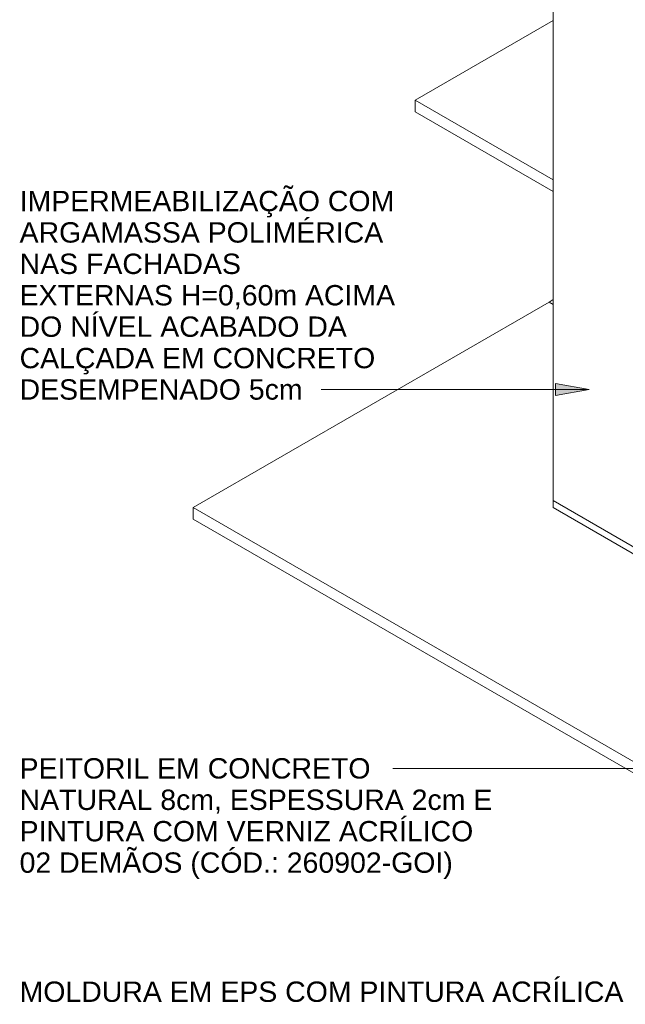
# Model space of a CAD drawing. Header units: metres. Extents: x 6.5 to 21.8, y 0.6 to 11.2.
# Tile 2 of 107: x 6.5 to 8.7, y 2.5 to 6. Entities that reach past the tile are written whole.
import ezdxf

# ---------------------------------------------------------------- set-up
doc = ezdxf.new("R2010")
doc.units = ezdxf.units.M
for name, color, linetype, lineweight in [('A-FLOR', 7, 'Continuous', 5), ('A-ROOF', 7, 'Continuous', 5), ('G-ANNO-TEXT', 7, 'Continuous', 9), ('I-WALL', 7, 'Continuous', 5)]:
    doc.layers.add(name, color=color, linetype=linetype, lineweight=lineweight)
doc.styles.add('Arial', font='arial.ttf', dxfattribs={"height": 0.072})

# ---------------------------------------------------------------- blocks, each defined once
blk = doc.blocks.new('LONGARINA_STEEL_FRAME - LONGARINA_STEEL_FRAME-1917798-ISO_02')
at = {"layer": 'A-ROOF'}
for p, q in [((8.5848, 6.6184), (8.5422, 6.5864)), ((8.5296, 6.5731), (8.5267, 6.5748)), ((10.2239, 5.595), (10.1991, 5.6092)), ((10.215, 5.6211), (10.2239, 5.6278))]:
    blk.add_line(p, q, dxfattribs=at)

msp = doc.modelspace()

# ---------------------------------------------------------------- hatches: boundary and pattern name
at = {"layer": 'G-ANNO-TEXT'}
msp.add_hatch(color=256, dxfattribs=at).paths.add_polyline_path([(8.5413, 4.6519), (8.4213, 4.673), (8.4213, 4.6307)])

# ---------------------------------------------------------------- linework, layer by layer
at = {"layer": 'A-FLOR'}
for p, q in [((8.4136, 5.9569), (7.9257, 5.6752)), ((7.9257, 5.6752), (8.4136, 5.3936)), ((7.9257, 5.6752), (7.9257, 5.6344)), ((8.4136, 5.3527), (7.9257, 5.6344)), ((8.3995, 4.9608), (7.1408, 4.2341)), ((8.3995, 4.9608), (8.4136, 4.9703)), ((8.4136, 4.9526), (8.3995, 4.9608)), ((7.1408, 4.2341), (13.3917, 0.6252)), ((7.1408, 4.2341), (7.1408, 4.1933)), ((13.3917, 1.36), (8.4136, 4.2341)), ((13.3917, 0.5843), (7.1408, 4.1933))]:
    msp.add_line(p, q, dxfattribs=at)
at = {"layer": 'G-ANNO-TEXT'}
for p, q in [((8.5413, 4.6519), (8.4213, 4.673)), ((8.4213, 4.673), (8.4213, 4.6307)), ((7.912, 4.6519), (7.5928, 4.6519)), ((8.5413, 4.6519), (7.912, 4.6519)), ((8.4213, 4.6307), (8.5413, 4.6519)), ((8.272, 3.3114), (7.8468, 3.3114)), ((9.2662, 3.3114), (8.272, 3.3114))]:
    msp.add_line(p, q, dxfattribs=at)
at = {"layer": 'I-WALL'}
for p, q in [((8.4136, 4.2341), (8.4136, 6.3439)), ((8.4136, 4.2586), (13.3917, 1.3845))]:
    msp.add_line(p, q, dxfattribs=at)

# ---------------------------------------------------------------- block references
at = {"layer": 'A-ROOF'}
msp.add_blockref('LONGARINA_STEEL_FRAME - LONGARINA_STEEL_FRAME-1917798-ISO_02', (0, 0), dxfattribs=at)

# ---------------------------------------------------------------- texts
at = {"layer": 'G-ANNO-TEXT', "char_height": 0.072, "attachment_point": 1, "style": 'Arial'}
for s, insert, width in [('IMPERMEABILIZAÇÃO COM ', (6.5273, 5.3546), 1.580928), ('ARGAMASSA POLIMÉRICA ', (6.5273, 5.2435), 1.555274), ('NAS FACHADAS ', (6.5273, 5.1324), 0.965232), ('EXTERNAS H=0,60m ACIMA ', (6.5273, 5.0213), 1.580928), ('DO NÍVEL ACABADO DA ', (6.5273, 4.9101), 1.404556), ('CALÇADA EM CONCRETO ', (6.5273, 4.799), 1.52962), ('DESEMPENADO 5cm', (6.5273, 4.6879), 1.192911), ('PEITORIL EM CONCRETO ', (6.5273, 3.3474), 1.500759), ('NATURAL 8cm, ESPESSURA 2cm E ', (6.5273, 3.2363), 2.017046), ('PINTURA COM VERNIZ ACRÍLICO ', (6.5273, 3.1252), 1.92405), ('02 DEMÃOS (CÓD.: 260902-GOI)', (6.5273, 3.014), 1.81502), ('MOLDURA EM EPS COM PINTURA ACRÍLICA ', (6.5273, 2.5573), 2.558987)]:
    msp.add_mtext(s, dxfattribs=dict(at, insert=insert, width=width))

doc.saveas('drawing.dxf')
